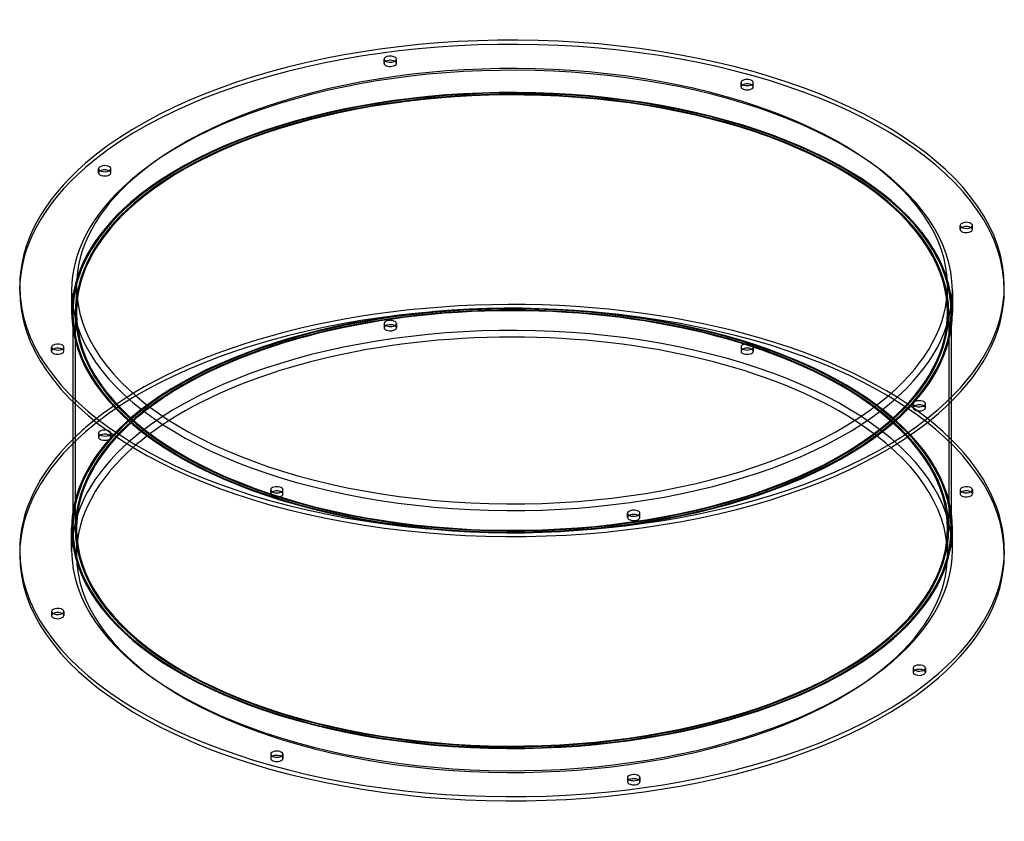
# Model space of a CAD drawing. Header units: millimetres. Extents: x -403 to 403, y -218 to 438.
import ezdxf

# ---------------------------------------------------------------- set-up
doc = ezdxf.new("R2010")
doc.units = ezdxf.units.MM
doc.layers.add('HIDDEN', color=7, linetype='Continuous')
doc.layers.add('THICK', color=7, linetype='Continuous')

msp = doc.modelspace()

# ---------------------------------------------------------------- linework, layer by layer
at = {"layer": 'HIDDEN'}
for p, q in [((-104.65, 402.45), (-104.65, 405.91)), ((-94.65, 402.45), (-94.65, 405.91)), ((187.5, 383.22), (187.5, 386.68)), ((197.5, 383.22), (197.5, 386.68)), ((-338.42, 312.76), (-338.42, 316.22)), ((-328.42, 312.76), (-328.42, 316.22)), ((366.88, 266.33), (366.88, 269.79)), ((376.88, 266.33), (376.88, 269.79)), ((-356.5, 198.32), (-356.5, 219.97)), ((356.5, 198.32), (356.5, 219.97)), ((-360.5, 216.51), (-360.5, 198.32)), ((360.5, 216.51), (360.5, 198.32)), ((-359.5, 198.32), (-359.5, 125.44)), ((-357.5, 198.32), (-357.5, 21.65)), ((357.5, 198.32), (357.5, 21.65)), ((359.5, 198.32), (359.5, 125.44)), ((-104.65, 189.4), (-104.65, 185.94)), ((-94.65, 189.4), (-94.65, 185.94)), ((-376.88, 166.68), (-376.88, 170.15)), ((-366.88, 166.68), (-366.88, 170.15)), ((187.5, 170.17), (187.5, 166.71)), ((197.5, 170.17), (197.5, 166.71)), ((328.42, 120.26), (328.42, 123.72)), ((338.42, 120.26), (338.42, 123.72)), ((-338.42, 99.71), (-338.42, 96.25)), ((-328.42, 99.71), (-328.42, 96.25)), ((-197.5, 49.8), (-197.5, 53.26)), ((-187.5, 49.8), (-187.5, 53.26)), ((366.88, 53.29), (366.88, 49.82)), ((376.88, 53.29), (376.88, 49.82)), ((94.65, 30.57), (94.65, 34.03)), ((104.65, 30.57), (104.65, 34.03)), ((-356.5, 21.65), (-356.5, 0)), ((356.5, 21.65), (356.5, 0)), ((-376.88, -46.36), (-376.88, -49.82)), ((-366.88, -46.36), (-366.88, -49.82)), ((328.42, -92.79), (328.42, -96.25)), ((338.42, -92.79), (338.42, -96.25)), ((-197.5, -163.25), (-197.5, -166.71)), ((-187.5, -163.25), (-187.5, -166.71)), ((94.65, -182.48), (94.65, -185.94)), ((104.65, -182.48), (104.65, -185.94))]:
    msp.add_line(p, q, dxfattribs=at)
for centre, major_axis, start_param, end_param in [((0, 216.51), (403, 0), 0, 2.617994), ((0, 216.51), (-360.5, 0), -3.141592, -0.523599), ((-99.65, 402.45), (5, 0), 2.376202, 3.141499), ((-99.65, 402.45), (5, 0), -0.000094, 0.765391), ((-99.65, 402.45), (5, 0), 3.141499, 4.974188), ((-99.65, 402.45), (5, 0), -1.308997, -0.000094), ((0, 198.32), (-360.5, 0), -3.141592, -0.523599), ((0, 198.32), (-359.5, 0), -3.141592, -0.523599), ((0, 198.32), (357.5, 0), 0, 2.617994), ((192.5, 383.22), (5, 0), 2.376202, 3.141624), ((192.5, 383.22), (5, 0), -3.141561, -2.094395), ((192.5, 383.22), (5, 0), -2.094395, 0.000031), ((192.5, 383.22), (5, 0), 0.000031, 0.765391), ((0, 216.51), (403, 0), 2.617994, 3.141593), ((-333.42, 312.76), (5, 0), 2.376202, 2.617994), ((-333.42, 312.76), (5, 0), -0.000094, 0.765391), ((0, 216.51), (-360.5, 0), -0.523599, 0), ((-333.42, 312.76), (5, 0), 2.617994, 3.141499), ((-333.42, 312.76), (5, 0), 3.141499, 5.759587), ((-333.42, 312.76), (5, 0), -0.523599, -0.000094), ((0, 198.32), (-360.5, 0), -0.523599, 0), ((0, 198.32), (-359.5, 0), -0.523599, 0), ((0, 198.32), (357.5, 0), 2.617994, 3.141593), ((371.88, 266.33), (5, 0), 2.376202, 3.14162), ((371.88, 266.33), (5, 0), -3.141566, -2.879793), ((371.88, 266.33), (5, 0), -2.879793, 0.000027), ((371.88, 266.33), (5, 0), 0.261799, 0.765391), ((371.88, 266.33), (5, 0), 0.000027, 0.261799), ((0, 0), (-403, 0), -3.141592, -0.523599), ((0, 216.51), (-360.5, 0), 0, 2.617994), ((0, 21.65), (360.5, 0), 0.074501, 2.617994), ((0, 21.65), (359.5, 0), 0, 2.617994), ((0, 216.51), (-360.5, 0), 2.617994, 3.141593), ((0, 198.32), (356.5, 0), 3.080824, 3.141593), ((0, 3.46), (-403, 0), -2.672679, -0.523599), ((0, 198.32), (356.5, 0), 0, 0.060768), ((0, 198.32), (-360.5, 0), 0, 2.617994), ((0, 198.32), (-359.5, 0), 0, 2.617994), ((0, 198.32), (357.5, 0), -3.141592, -0.523599), ((0, 198.32), (356.5, 0), -3.141592, -0.523599), ((0, 3.46), (360.5, 0), 0, 2.617994), ((0, 198.32), (356.5, 0), -0.523599, 0), ((0, 198.32), (357.5, 0), -0.523599, 0), ((0, 198.32), (-359.5, 0), 2.617994, 3.141593), ((0, 198.32), (-360.5, 0), 2.617994, 3.141593), ((-99.65, 189.4), (-5, 0), -1.308997, -0.000094), ((-99.65, 189.4), (-5, 0), -0.000094, 1.832596), ((-99.65, 185.94), (5, 0), 1.832596, 3.141499), ((-99.65, 185.94), (5, 0), 3.141499, 4.974188), ((-99.65, 189.4), (-5, 0), 3.141499, 4.974188), ((-99.65, 185.94), (5, 0), -0.000094, 1.832596), ((-99.65, 189.4), (-5, 0), 1.832596, 3.141499), ((-99.65, 185.94), (5, 0), -1.308997, -0.000094), ((192.5, 170.17), (-5, 0), -2.094395, 0.000031), ((192.5, 170.17), (-5, 0), 0.000031, 1.047198), ((192.5, 166.71), (5, 0), 1.047198, 3.141624), ((192.5, 170.17), (-5, 0), 1.047198, 3.141624), ((192.5, 170.17), (-5, 0), -3.141561, -2.094395), ((-371.88, 166.68), (5, 0), 2.376202, 3.14162), ((-371.88, 166.68), (5, 0), -3.141566, -2.879793), ((-371.88, 166.68), (5, 0), -2.879793, 0.000027), ((-371.88, 166.68), (5, 0), 0.261799, 0.765391), ((-371.88, 166.68), (5, 0), 0.000027, 0.261799), ((192.5, 166.71), (5, 0), -3.141561, -2.094395), ((192.5, 166.71), (5, 0), -2.094395, 0.000031), ((192.5, 166.71), (5, 0), 0.000031, 1.047198), ((0, 21.65), (-357.5, 0), -0.59108, -0.523599), ((0, 21.65), (-357.5, 0), -3.141592, -2.550512), ((333.42, 120.26), (5, 0), 2.617994, 3.141499), ((333.42, 120.26), (5, 0), 2.376202, 2.617994), ((333.42, 120.26), (5, 0), -0.000094, 0.765391), ((0, 21.65), (-356.5, 0), -0.589923, -0.523599), ((0, 21.65), (-356.5, 0), -3.141592, -2.55167), ((333.42, 120.26), (5, 0), 3.141499, 5.759587), ((333.42, 120.26), (5, 0), -0.523599, -0.000094), ((0, 21.65), (360.5, 0), 2.617994, 3.067092), ((0, 21.65), (359.5, 0), 2.617994, 3.141593), ((0, 21.65), (-357.5, 0), -0.523599, 0), ((0, 21.65), (-356.5, 0), -0.523599, 0), ((0, 0), (356.5, 0), 2.476632, 2.617994), ((0, 0), (356.5, 0), 0, 0.66496), ((0, 0), (-403, 0), -0.523599, 0), ((0, 3.46), (-403, 0), -0.523599, -0.468914), ((-333.42, 99.71), (-5, 0), -0.523599, -0.000094), ((-333.42, 99.71), (-5, 0), -0.000094, 2.617994), ((-333.42, 96.25), (5, 0), 2.617994, 3.141499), ((-333.42, 99.71), (-5, 0), 3.141499, 5.759587), ((-333.42, 96.25), (5, 0), -0.000094, 2.617994), ((-333.42, 99.71), (-5, 0), 2.617994, 3.141499), ((0, 3.46), (360.5, 0), 2.617994, 3.141593), ((0, 0), (356.5, 0), 2.617994, 3.141593), ((-333.42, 96.25), (5, 0), 3.141499, 5.759587), ((-333.42, 96.25), (5, 0), -0.523599, -0.000094), ((-192.5, 49.8), (5, 0), 2.376202, 3.141624), ((-192.5, 49.8), (5, 0), -3.141561, -2.094395), ((-192.5, 49.8), (5, 0), -2.094395, 0.000031), ((-192.5, 49.8), (5, 0), 0.000031, 0.765391), ((371.88, 49.82), (5, 0), 2.376202, 3.14162), ((371.88, 49.82), (5, 0), -3.141566, -2.879793), ((371.88, 49.82), (5, 0), -2.879793, 0.000027), ((371.88, 49.82), (5, 0), 0.261799, 0.765391), ((371.88, 49.82), (5, 0), 0.000027, 0.261799), ((99.65, 30.57), (5, 0), 2.376202, 3.141499), ((99.65, 30.57), (5, 0), -0.000094, 0.765391), ((99.65, 30.57), (5, 0), 3.141499, 4.974188), ((99.65, 30.57), (5, 0), -1.308997, -0.000094), ((0, 21.65), (-357.5, 0), 0, 2.617994), ((0, 21.65), (-356.5, 0), 0, 2.617994), ((0, 21.65), (-356.5, 0), 2.617994, 3.141593), ((0, 21.65), (-357.5, 0), 2.617994, 3.141593), ((0, 0), (356.5, 0), -0.523599, 0), ((0, 0), (356.5, 0), -3.141592, -0.523599), ((-371.88, -49.82), (5, 0), 2.376202, 3.14162), ((-371.88, -49.82), (5, 0), 0.261799, 0.765391), ((-371.88, -49.82), (5, 0), -3.141566, -2.879793), ((-371.88, -49.82), (5, 0), -2.879793, 0.000027), ((-371.88, -49.82), (5, 0), 0.000027, 0.261799), ((333.42, -96.25), (5, 0), 2.617994, 3.141499), ((333.42, -96.25), (5, 0), 3.141499, 5.759587), ((333.42, -96.25), (5, 0), 2.376202, 2.617994), ((333.42, -96.25), (5, 0), -0.000094, 0.765391), ((333.42, -96.25), (5, 0), -0.523599, -0.000094), ((-192.5, -166.71), (5, 0), 2.376202, 3.141624), ((-192.5, -166.71), (5, 0), -3.141561, -2.094395), ((-192.5, -166.71), (5, 0), -2.094395, 0.000031), ((-192.5, -166.71), (5, 0), 0.000031, 0.765391), ((99.65, -185.94), (5, 0), 2.376202, 3.141499), ((99.65, -185.94), (5, 0), -0.000094, 0.765391), ((99.65, -185.94), (5, 0), 3.141499, 4.974188), ((99.65, -185.94), (5, 0), -1.308997, -0.000094)]:
    msp.add_ellipse(centre, major_axis=major_axis, ratio=0.5, start_param=start_param, end_param=end_param, dxfattribs=at)
at = {"layer": 'THICK'}
for p, q in [((-403, 216.51), (-403, 219.97)), ((403, 216.51), (403, 219.97)), ((-359.5, 125.44), (-359.5, 21.65)), ((359.5, 125.44), (359.5, 21.65)), ((-360.5, 3.46), (-360.5, 21.65)), ((360.5, 3.46), (360.5, 21.65)), ((-403, 3.46), (-403, 0)), ((403, 3.46), (403, 0))]:
    msp.add_line(p, q, dxfattribs=at)
for centre, major_axis, start_param, end_param in [((0, 219.97), (403, 0), 0, 2.617994), ((0, 219.97), (-356.5, 0), -3.141592, -0.523599), ((-99.65, 405.91), (-5, 0), -1.308997, -0.000094), ((-99.65, 405.91), (-5, 0), -0.000094, 1.832596), ((-99.65, 402.45), (5, 0), 1.832596, 2.376202), ((-99.65, 405.91), (-5, 0), 3.141499, 4.974188), ((-99.65, 402.45), (5, 0), 0.765391, 1.832596), ((-99.65, 405.91), (-5, 0), 1.832596, 3.141499), ((0, 198.32), (356.5, 0), 0.060768, 2.617994), ((192.5, 386.68), (-5, 0), -2.094395, 0.000031), ((192.5, 386.68), (-5, 0), -3.141561, -2.094395), ((192.5, 386.68), (-5, 0), 0.000031, 1.047198), ((192.5, 383.22), (5, 0), 1.047198, 2.376202), ((192.5, 386.68), (-5, 0), 1.047198, 3.141624), ((192.5, 383.22), (5, 0), 0.765391, 1.047198), ((0, 219.97), (403, 0), 2.617994, 3.141593), ((-333.42, 316.22), (-5, 0), -0.523599, -0.000094), ((-333.42, 316.22), (-5, 0), -0.000094, 2.617994), ((-333.42, 316.22), (-5, 0), 3.141499, 5.759587), ((-333.42, 312.76), (5, 0), 0.765391, 2.376202), ((-333.42, 316.22), (-5, 0), 2.617994, 3.141499), ((0, 219.97), (-356.5, 0), -0.523599, 0), ((0, 198.32), (356.5, 0), 2.617994, 3.080824), ((371.88, 269.79), (-5, 0), -2.879793, 0.000027), ((371.88, 269.79), (-5, 0), 0.000027, 0.261799), ((371.88, 269.79), (-5, 0), 0.261799, 3.14162), ((371.88, 266.33), (5, 0), 0.765391, 2.376202), ((371.88, 269.79), (-5, 0), -3.141566, -2.879793), ((0, 219.97), (403, 0), -3.141592, -0.523599), ((0, 219.97), (-356.5, 0), 0, 2.617994), ((0, 219.97), (-356.5, 0), 2.617994, 3.141593), ((0, 219.97), (403, 0), -0.523599, 0), ((0, 216.51), (403, 0), -3.141592, -0.523599), ((0, 216.51), (403, 0), -0.523599, 0), ((0, 21.65), (-357.5, 0), -2.550512, -0.59108), ((0, 21.65), (-356.5, 0), -2.55167, -0.589923), ((0, 0), (356.5, 0), 0.66496, 2.476632), ((-371.88, 170.15), (-5, 0), -2.879793, 0.000027), ((-371.88, 170.15), (-5, 0), 0.000027, 0.261799), ((-371.88, 170.15), (-5, 0), 0.261799, 3.14162), ((-371.88, 170.15), (-5, 0), -3.141566, -2.879793), ((-371.88, 166.68), (5, 0), 0.765391, 2.376202), ((333.42, 123.72), (-5, 0), -0.523599, -0.000094), ((333.42, 123.72), (-5, 0), -0.000094, 2.617994), ((333.42, 123.72), (-5, 0), 3.141499, 5.759587), ((333.42, 120.26), (5, 0), 0.765391, 2.376202), ((333.42, 123.72), (-5, 0), 2.617994, 3.141499), ((0, 3.46), (-403, 0), -0.468914, 0), ((0, 3.46), (-403, 0), -3.141592, -2.672679), ((-192.5, 53.26), (-5, 0), -2.094395, 0.000031), ((-192.5, 53.26), (-5, 0), 0.000031, 1.047198), ((-192.5, 49.8), (5, 0), 1.047198, 2.376202), ((-192.5, 53.26), (-5, 0), 1.047198, 3.141624), ((-192.5, 53.26), (-5, 0), -3.141561, -2.094395), ((-192.5, 49.8), (5, 0), 0.765391, 1.047198), ((371.88, 53.29), (-5, 0), -2.879793, 0.000027), ((371.88, 53.29), (-5, 0), 0.000027, 0.261799), ((371.88, 53.29), (-5, 0), 0.261799, 3.14162), ((371.88, 49.82), (5, 0), 0.765391, 2.376202), ((371.88, 53.29), (-5, 0), -3.141566, -2.879793), ((0, 21.65), (360.5, 0), 3.067092, 3.141593), ((99.65, 34.03), (-5, 0), -1.308997, -0.000094), ((99.65, 34.03), (-5, 0), -0.000094, 1.832596), ((99.65, 30.57), (5, 0), 1.832596, 2.376202), ((99.65, 34.03), (-5, 0), 3.141499, 4.974188), ((99.65, 30.57), (5, 0), 0.765391, 1.832596), ((99.65, 34.03), (-5, 0), 1.832596, 3.141499), ((0, 21.65), (360.5, 0), 0, 0.074501), ((0, 21.65), (360.5, 0), -3.141592, -0.523599), ((0, 21.65), (359.5, 0), -3.141592, -0.523599), ((0, 21.65), (359.5, 0), -0.523599, 0), ((0, 21.65), (360.5, 0), -0.523599, 0), ((0, 3.46), (-403, 0), 0, 2.617994), ((0, 3.46), (360.5, 0), -3.141592, -0.523599), ((0, 3.46), (360.5, 0), -0.523599, 0), ((0, 3.46), (-403, 0), 2.617994, 3.141593), ((0, 0), (-403, 0), 2.617994, 3.141593), ((0, 0), (-403, 0), 0, 2.617994), ((-371.88, -46.36), (-5, 0), -2.879793, 0.000027), ((-371.88, -46.36), (-5, 0), 0.000027, 0.261799), ((-371.88, -46.36), (-5, 0), 0.261799, 3.14162), ((-371.88, -49.82), (5, 0), 0.765391, 2.376202), ((-371.88, -46.36), (-5, 0), -3.141566, -2.879793), ((333.42, -92.79), (-5, 0), -0.523599, -0.000094), ((333.42, -92.79), (-5, 0), -0.000094, 2.617994), ((333.42, -92.79), (-5, 0), 3.141499, 5.759587), ((333.42, -96.25), (5, 0), 0.765391, 2.376202), ((333.42, -92.79), (-5, 0), 2.617994, 3.141499), ((-192.5, -163.25), (-5, 0), -2.094395, 0.000031), ((-192.5, -163.25), (-5, 0), -3.141561, -2.094395), ((-192.5, -163.25), (-5, 0), 0.000031, 1.047198), ((-192.5, -166.71), (5, 0), 1.047198, 2.376202), ((-192.5, -163.25), (-5, 0), 1.047198, 3.141624), ((-192.5, -166.71), (5, 0), 0.765391, 1.047198), ((99.65, -182.48), (-5, 0), -1.308997, -0.000094), ((99.65, -182.48), (-5, 0), -0.000094, 1.832596), ((99.65, -185.94), (5, 0), 1.832596, 2.376202), ((99.65, -182.48), (-5, 0), 3.141499, 4.974188), ((99.65, -185.94), (5, 0), 0.765391, 1.832596), ((99.65, -182.48), (-5, 0), 1.832596, 3.141499)]:
    msp.add_ellipse(centre, major_axis=major_axis, ratio=0.5, start_param=start_param, end_param=end_param, dxfattribs=at)

doc.saveas('drawing.dxf')
